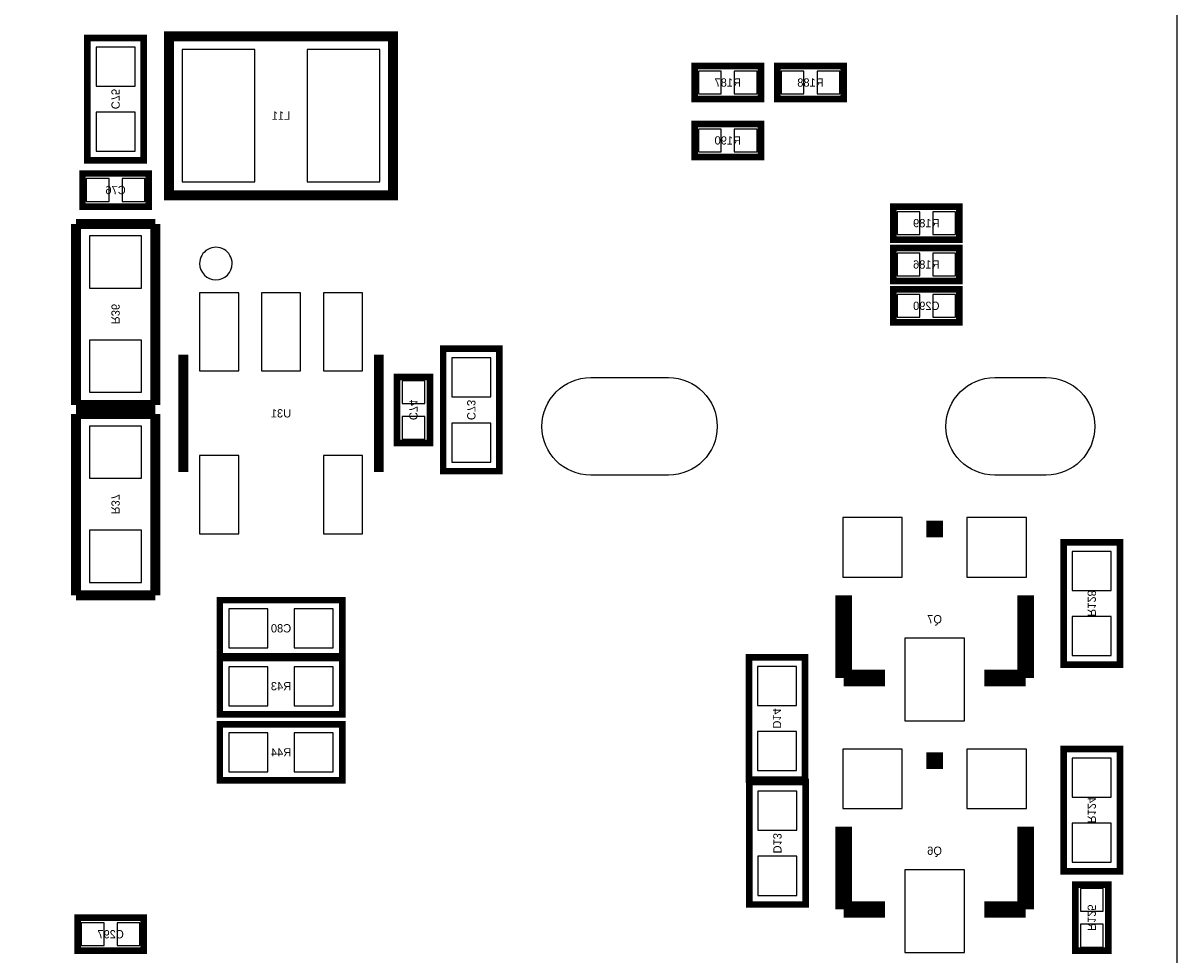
# Model space of a CAD drawing. Extents: x -7 to 92, y 0 to 100.
# Tile 15 of 16: x 67 to 85, y 28 to 42. Entities that reach past the tile are written whole.
import ezdxf
from ezdxf.enums import TextEntityAlignment as Align

# ---------------------------------------------------------------- set-up
doc = ezdxf.new("R2010")
doc.units = 0
for name, color, linetype in [('BG_OUTLINE', 12, 'CONTINUOUS'), ('PG_SILKSCREEN_BOTTOM', 150, 'CONTINUOUS'), ('PIN_BOTTOM', 200, 'CONTINUOUS'), ('RD_SILKSCREEN_BOTTOM', 150, 'CONTINUOUS')]:
    doc.layers.add(name, color=color, linetype=linetype)

msp = doc.modelspace()

# ---------------------------------------------------------------- linework, layer by layer
at = {"layer": 'BG_OUTLINE'}
msp.add_lwpolyline([(0, 1.500124), (0, 54.500018, -0.414227), (1.500124, 55.999888), (15.999968, 55.999888, -0.414241), (16.999966, 54.99989), (16.999966, 52.500022, 0.414244), (18.50009, 50.999898, 0.414204), (19.99996, 52.500022), (19.99996, 54.99989, -0.414226), (20.999958, 55.999888), (21.3614, 55.999888), (83.49996, 55.999888, -0.414216), (85.000084, 54.500018), (85.000084, 1.500124, -0.414251), (83.49996, 0), (1.500124, 0, -0.414262)], format="xyb", close=True, dxfattribs=at)
at = {"layer": 'PG_SILKSCREEN_BOTTOM'}
for points, const_width in [([(72.965818, 39.28999), (69.528182, 39.28999), (69.528182, 41.730168), (72.966072, 41.730168), (72.966072, 39.28999), (72.965818, 39.28999)], 0.1524), ([(69.1388, 39.8272), (69.1388, 41.7068), (68.2752, 41.7068), (68.2752, 39.8272), (69.1388, 39.8272)], 0.1016), ([(77.597, 41.275), (78.613, 41.275), (78.613, 40.767), (77.597, 40.767), (77.597, 41.275)], 0.1016), ([(79.883, 40.767), (78.867, 40.767), (78.867, 41.275), (79.883, 41.275), (79.883, 40.767)], 0.1016), ([(77.597, 40.386), (78.613, 40.386), (78.613, 39.878), (77.597, 39.878), (77.597, 40.386)], 0.1016), ([(69.215, 39.116), (68.199, 39.116), (68.199, 39.624), (69.215, 39.624), (69.215, 39.116)], 0.1016), ([(81.661, 38.608), (80.645, 38.608), (80.645, 39.116), (81.661, 39.116), (81.661, 38.608)], 0.1016), ([(68.0974, 38.8493), (68.0974, 36.068)], 0.1524), ([(69.3166, 38.8493), (68.0974, 38.8493)], 0.1524), ([(69.3166, 36.068), (69.3166, 38.8493)], 0.1524), ([(81.661, 37.973), (80.645, 37.973), (80.645, 38.481), (81.661, 38.481), (81.661, 37.973)], 0.1016), ([(81.661, 37.338), (80.645, 37.338), (80.645, 37.846), (81.661, 37.846), (81.661, 37.338)], 0.1016), ([(69.746876, 36.840922), (69.746876, 35.041078)], 0.150114), ([(72.747124, 35.041078), (72.747124, 36.840922)], 0.150114), ([(74.5998, 35.052), (74.5998, 36.9316), (73.7362, 36.9316), (73.7362, 35.052), (74.5998, 35.052)], 0.1016), ([(73.025, 35.4838), (73.025, 36.4998), (73.533, 36.4998), (73.533, 35.4838), (73.025, 35.4838)], 0.1016), ([(68.0974, 36.068), (69.3166, 36.068)], 0.1524), ([(68.0974, 35.9283), (68.0974, 33.147)], 0.1524), ([(69.3166, 35.9283), (68.0974, 35.9283)], 0.1524), ([(69.3166, 33.147), (69.3166, 35.9283)], 0.1524), ([(81.153, 34.163), (81.407, 34.163)], 0.254), ([(84.1248, 32.0802), (84.1248, 33.9598), (83.2612, 33.9598), (83.2612, 32.0802), (84.1248, 32.0802)], 0.1016), ([(68.0974, 33.147), (69.3166, 33.147)], 0.1524), ([(79.883, 31.877), (79.883, 33.147)], 0.254), ([(82.677, 31.877), (82.677, 33.147)], 0.254), ([(72.1868, 33.0708), (70.3072, 33.0708), (70.3072, 32.2072), (72.1868, 32.2072), (72.1868, 33.0708)], 0.1016), ([(78.429104, 32.194246), (78.429104, 30.314646), (79.292704, 30.314646), (79.292704, 32.194246), (78.429104, 32.194246)], 0.1016), ([(72.1868, 32.1818), (70.3072, 32.1818), (70.3072, 31.3182), (72.1868, 31.3182), (72.1868, 32.1818)], 0.1016), ([(80.518, 31.877), (79.883, 31.877)], 0.254), ([(82.042, 31.877), (82.677, 31.877)], 0.254), ([(70.3072, 30.3022), (72.1868, 30.3022), (72.1868, 31.1658), (70.3072, 31.1658), (70.3072, 30.3022)], 0.1016), ([(84.1248, 28.9052), (84.1248, 30.7848), (83.2612, 30.7848), (83.2612, 28.9052), (84.1248, 28.9052)], 0.1016), ([(81.153, 30.607), (81.407, 30.607)], 0.254), ([(79.2988, 28.3972), (79.2988, 30.2768), (78.4352, 30.2768), (78.4352, 28.3972), (79.2988, 28.3972)], 0.1016), ([(79.883, 28.321), (79.883, 29.591)], 0.254), ([(82.677, 28.321), (82.677, 29.591)], 0.254), ([(83.439, 27.686), (83.439, 28.702), (83.947, 28.702), (83.947, 27.686), (83.439, 27.686)], 0.1016), ([(80.518, 28.321), (79.883, 28.321)], 0.254), ([(82.042, 28.321), (82.677, 28.321)], 0.254), ([(69.1388, 27.686), (68.1228, 27.686), (68.1228, 28.194), (69.1388, 28.194), (69.1388, 27.686)], 0.1016)]:
    msp.add_lwpolyline(points, dxfattribs=dict(at, const_width=const_width))
msp.add_lwpolyline([(70.496938, 38.24097, 1), (69.997062, 38.24103, 1)], format="xyb", close=True, dxfattribs=at)
at = {"layer": 'PIN_BOTTOM'}
for points in [[(68.40728, 40.967152), (69.00672, 40.967152), (69.00672, 41.566592), (68.40728, 41.566592)], [(70.84695, 39.497), (70.84695, 41.529), (69.72935, 41.529), (69.72935, 39.497)], [(72.76465, 39.497), (72.76465, 41.529), (71.64705, 41.529), (71.64705, 39.497)], [(77.654912, 41.196006), (77.654912, 40.845994), (78.004924, 40.845994), (78.004924, 41.196006)], [(78.205076, 41.196006), (78.205076, 40.845994), (78.555088, 40.845994), (78.555088, 41.196006)], [(79.274924, 40.845994), (79.274924, 41.196006), (78.924912, 41.196006), (78.924912, 40.845994)], [(79.825088, 40.845994), (79.825088, 41.196006), (79.475076, 41.196006), (79.475076, 40.845994)], [(68.40728, 39.967408), (69.00672, 39.967408), (69.00672, 40.566848), (68.40728, 40.566848)], [(77.654912, 40.307006), (77.654912, 39.956994), (78.004924, 39.956994), (78.004924, 40.307006)], [(78.205076, 40.307006), (78.205076, 39.956994), (78.555088, 39.956994), (78.555088, 40.307006)], [(68.606924, 39.194994), (68.606924, 39.545006), (68.256912, 39.545006), (68.256912, 39.194994)], [(69.157088, 39.194994), (69.157088, 39.545006), (68.807076, 39.545006), (68.807076, 39.194994)], [(81.052924, 38.686994), (81.052924, 39.037006), (80.702912, 39.037006), (80.702912, 38.686994)], [(81.603088, 38.686994), (81.603088, 39.037006), (81.253076, 39.037006), (81.253076, 38.686994)], [(69.10705, 38.66515), (68.30695, 38.66515), (68.30695, 37.86505), (69.10705, 37.86505)], [(81.052924, 38.051994), (81.052924, 38.402006), (80.702912, 38.402006), (80.702912, 38.051994)], [(81.603088, 38.051994), (81.603088, 38.402006), (81.253076, 38.402006), (81.253076, 38.051994)], [(69.99732, 37.790374), (69.99732, 36.591494), (70.59676, 36.591494), (70.59676, 37.790374)], [(70.94728, 37.790374), (70.94728, 36.591494), (71.54672, 36.591494), (71.54672, 37.790374)], [(71.89724, 37.790374), (71.89724, 36.591494), (72.49668, 36.591494), (72.49668, 37.790374)], [(81.052924, 37.416994), (81.052924, 37.767006), (80.702912, 37.767006), (80.702912, 37.416994)], [(81.603088, 37.416994), (81.603088, 37.767006), (81.253076, 37.767006), (81.253076, 37.416994)], [(69.10705, 37.06495), (68.30695, 37.06495), (68.30695, 36.26485), (69.10705, 36.26485)], [(73.86828, 36.191952), (74.46772, 36.191952), (74.46772, 36.791392), (73.86828, 36.791392)], [(73.103994, 36.091876), (73.454006, 36.091876), (73.454006, 36.441888), (73.103994, 36.441888)], [(73.103994, 35.541712), (73.454006, 35.541712), (73.454006, 35.891724), (73.103994, 35.891724)], [(73.86828, 35.192208), (74.46772, 35.192208), (74.46772, 35.791648), (73.86828, 35.791648)], [(69.10705, 35.74415), (68.30695, 35.74415), (68.30695, 34.94405), (69.10705, 34.94405)], [(69.99732, 35.290506), (69.99732, 34.091626), (70.59676, 34.091626), (70.59676, 35.290506)], [(71.89724, 35.290506), (71.89724, 34.091626), (72.49668, 34.091626), (72.49668, 35.290506)], [(79.8703, 34.3408), (79.8703, 33.4264), (80.7847, 33.4264), (80.7847, 34.3408)], [(81.7753, 34.3408), (81.7753, 33.4264), (82.6897, 33.4264), (82.6897, 34.3408)], [(69.10705, 34.14395), (68.30695, 34.14395), (68.30695, 33.34385), (69.10705, 33.34385)], [(83.39328, 33.220152), (83.99272, 33.220152), (83.99272, 33.819592), (83.39328, 33.819592)], [(71.046848, 32.33928), (71.046848, 32.93872), (70.447408, 32.93872), (70.447408, 32.33928)], [(72.046592, 32.33928), (72.046592, 32.93872), (71.447152, 32.93872), (71.447152, 32.33928)], [(83.39328, 32.220408), (83.99272, 32.220408), (83.99272, 32.819848), (83.39328, 32.819848)], [(80.8228, 32.4866), (80.8228, 31.2166), (81.7372, 31.2166), (81.7372, 32.4866)], [(71.046848, 31.45028), (71.046848, 32.04972), (70.447408, 32.04972), (70.447408, 31.45028)], [(72.046592, 31.45028), (72.046592, 32.04972), (71.447152, 32.04972), (71.447152, 31.45028)], [(79.160624, 32.054038), (78.561184, 32.054038), (78.561184, 31.454598), (79.160624, 31.454598)], [(70.447408, 31.03372), (70.447408, 30.43428), (71.046848, 30.43428), (71.046848, 31.03372)], [(71.447152, 31.03372), (71.447152, 30.43428), (72.046592, 30.43428), (72.046592, 31.03372)], [(79.160624, 31.054294), (78.561184, 31.054294), (78.561184, 30.454854), (79.160624, 30.454854)], [(79.8703, 30.7848), (79.8703, 29.8704), (80.7847, 29.8704), (80.7847, 30.7848)], [(81.7753, 30.7848), (81.7753, 29.8704), (82.6897, 29.8704), (82.6897, 30.7848)], [(83.39328, 30.045152), (83.99272, 30.045152), (83.99272, 30.644592), (83.39328, 30.644592)], [(78.56728, 29.537152), (79.16672, 29.537152), (79.16672, 30.136592), (78.56728, 30.136592)], [(83.39328, 29.045408), (83.99272, 29.045408), (83.99272, 29.644848), (83.39328, 29.644848)], [(78.56728, 28.537408), (79.16672, 28.537408), (79.16672, 29.136848), (78.56728, 29.136848)], [(80.8228, 28.9306), (80.8228, 27.6606), (81.7372, 27.6606), (81.7372, 28.9306)], [(83.517994, 28.294076), (83.868006, 28.294076), (83.868006, 28.644088), (83.517994, 28.644088)], [(68.530724, 27.764994), (68.530724, 28.115006), (68.180712, 28.115006), (68.180712, 27.764994)], [(69.080888, 27.764994), (69.080888, 28.115006), (68.730876, 28.115006), (68.730876, 27.764994)], [(83.517994, 27.743912), (83.868006, 27.743912), (83.868006, 28.093924), (83.517994, 28.093924)]]:
    msp.add_lwpolyline(points, close=True, dxfattribs=at)
for points in [[(76.000356, 36.48964), (77.194156, 36.48964, -1), (77.194156, 34.99104), (76.000356, 34.99104, -1)], [(82.203544, 36.48964), (82.990944, 36.48964, -1), (82.990944, 34.99104), (82.203544, 34.99104, -1)]]:
    msp.add_lwpolyline(points, format="xyb", close=True, dxfattribs=at)

# ---------------------------------------------------------------- texts
at = {"layer": 'RD_SILKSCREEN_BOTTOM', "text_generation_flag": 2}
for s, p in [('R187', (78.105, 40.9575)), ('R188', (79.375, 40.9575)), ('L11', (71.247, 40.4495)), ('R190', (78.105, 40.0685)), ('C76', (68.707, 39.3065)), ('R189', (81.153, 38.7985)), ('R186', (81.153, 38.1635)), ('C290', (81.153, 37.5285)), ('U31', (71.247, 35.8775)), ('Q7', (81.28, 32.7152)), ('C80', (71.247, 32.5755)), ('R43', (71.247, 31.6865)), ('R44', (71.247, 30.6705)), ('Q6', (81.28, 29.1592)), ('C297', (68.6308, 27.8765))]:
    msp.add_text(s, height=0.127, dxfattribs=at).set_placement(p, align=Align.CENTER)
for s, p in [('C75', (68.6435, 40.767254)), ('R36', (68.6435, 37.465254)), ('C74', (73.2155, 35.992054)), ('C73', (74.1045, 35.992054)), ('R37', (68.6435, 34.544254)), ('R128', (83.6295, 33.020254)), ('D14', (78.797404, 31.2547)), ('R124', (83.6295, 29.845254)), ('D13', (78.8035, 29.337254)), ('R125', (83.6295, 28.194254))]:
    msp.add_text(s, height=0.127, rotation=270, dxfattribs=at).set_placement(p, align=Align.CENTER)

doc.saveas('drawing.dxf')
